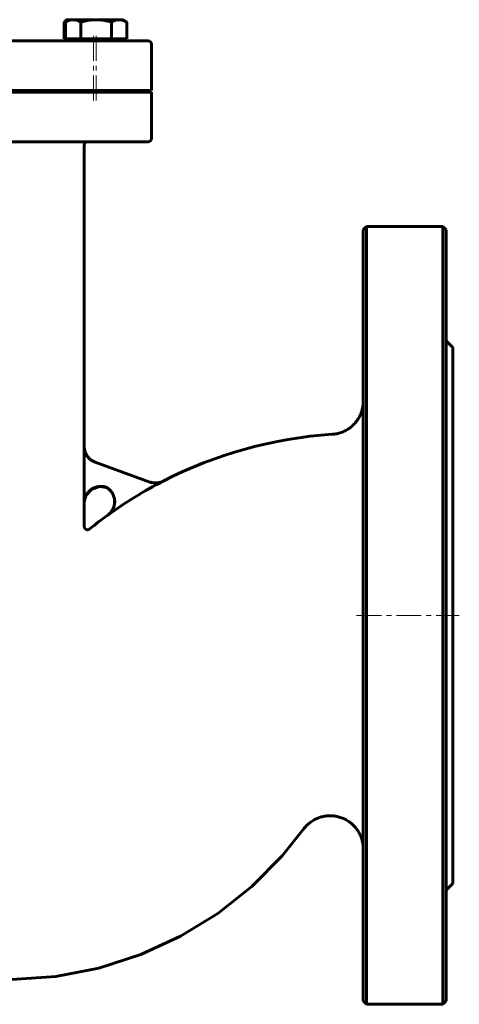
# Model space of a CAD drawing. Header units: millimetres. Extents: x -177 to 177, y -151 to 152.
# Tile 2 of 2: x 44 to 177, y -151 to 147. Entities that reach past the tile are written whole.
import ezdxf

# ---------------------------------------------------------------- set-up
doc = ezdxf.new("R2010")
doc.units = ezdxf.units.MM
doc.linetypes.add('K5LT_AXLED', pattern=[12, 7.5, -1.5, 1.5, -1.5])
doc.linetypes.add('K5LT_BASIC', pattern=[0])
doc.layers.add('Системный слой (1)', color=7, linetype='Continuous', true_color=0x6c6c6c)

# ---------------------------------------------------------------- blocks, each defined once
blk = doc.blocks.new('U1')
at = {"layer": 'Системный слой (1)', "color": 143, "linetype": 'K5LT_BASIC', "lineweight": 60, "true_color": 0x33acca}
for p, q in [((63.78, 17.95), (63.78, 109.05)), ((63.78, -6.15), (63.78, 0.93))]:
    blk.add_line(p, q, dxfattribs=at)
blk = doc.blocks.new('U2')
at = {"layer": 'Системный слой (1)', "color": 143, "linetype": 'K5LT_BASIC', "lineweight": 60, "true_color": 0x33acca}
for p, q in [((70.55, 5.58), (70.47, 5.63)), ((70.6, 5.55), (70.55, 5.58)), ((70.62, 5.54), (70.6, 5.55)), ((70.63, 5.53), (70.62, 5.54)), ((70.64, 5.53), (70.63, 5.53)), ((70.68, 5.51), (70.64, 5.53)), ((70.84, 5.39), (70.68, 5.51)), ((70.92, 5.34), (70.84, 5.39)), ((70.96, 5.31), (70.92, 5.34)), ((70.98, 5.29), (70.96, 5.31)), ((70.99, 5.28), (70.98, 5.29)), ((71, 5.28), (70.99, 5.28)), ((71.11, 5.19), (71, 5.28)), ((71.22, 5.1), (71.11, 5.19)), ((71.28, 5.05), (71.22, 5.1)), ((71.31, 5.02), (71.28, 5.05)), ((71.33, 5), (71.31, 5.02)), ((71.34, 5), (71.33, 5)), ((71.34, 4.99), (71.34, 5)), ((71.41, 4.93), (71.34, 4.99)), ((71.45, 4.89), (71.41, 4.93)), ((71.47, 4.87), (71.45, 4.89)), ((71.48, 4.86), (71.47, 4.87)), ((71.59, 4.75), (71.48, 4.86)), ((71.48, 4.86), (71.48, 4.86)), ((71.69, 4.64), (71.59, 4.75)), ((71.74, 4.58), (71.69, 4.64)), ((71.77, 4.55), (71.74, 4.58)), ((71.78, 4.54), (71.77, 4.55)), ((71.78, 4.53), (71.78, 4.54)), ((71.92, 4.36), (71.78, 4.53)), ((71.99, 4.27), (71.92, 4.36)), ((72.03, 4.22), (71.99, 4.27)), ((72.04, 4.2), (72.03, 4.22)), ((72.05, 4.19), (72.04, 4.2)), ((72.06, 4.18), (72.05, 4.19)), ((72.06, 4.17), (72.06, 4.18)), ((72.13, 4.08), (72.06, 4.17)), ((72.16, 4.03), (72.13, 4.08)), ((72.17, 4.01), (72.16, 4.03)), ((72.18, 3.99), (72.17, 4.01)), ((72.19, 3.99), (72.18, 3.99)), ((72.28, 3.84), (72.19, 3.99)), ((72.35, 3.72), (72.28, 3.84)), ((72.38, 3.66), (72.35, 3.72)), ((72.4, 3.63), (72.38, 3.66)), ((72.4, 3.61), (72.4, 3.63)), ((72.41, 3.6), (72.4, 3.61)), ((72.46, 3.51), (72.41, 3.6)), ((72.52, 3.38), (72.46, 3.51)), ((72.55, 3.32), (72.52, 3.38)), ((72.56, 3.28), (72.55, 3.32)), ((72.57, 3.27), (72.56, 3.28)), ((72.57, 3.26), (72.57, 3.27)), ((72.63, 3.12), (72.57, 3.26)), ((72.68, 2.98), (72.63, 3.12)), ((72.7, 2.91), (72.68, 2.98)), ((72.72, 2.87), (72.7, 2.91)), ((72.72, 2.85), (72.72, 2.87)), ((72.72, 2.84), (72.72, 2.85)), ((72.79, 2.63), (72.72, 2.84)), ((72.77, -0.09), (72.81, 0.06)), ((72.82, 2.52), (72.79, 2.63)), ((72.81, 0.06), (72.82, 0.07)), ((72.83, 2.46), (72.82, 2.52)), ((72.82, 0.09), (72.83, 0.12)), ((72.82, 0.07), (72.82, 0.09)), ((72.84, 2.44), (72.83, 2.46)), ((72.83, 0.12), (72.85, 0.2)), ((72.84, 2.42), (72.84, 2.44)), ((72.84, 2.41), (72.84, 2.42)), ((72.85, 2.4), (72.84, 2.41)), ((72.87, 2.29), (72.85, 2.4)), ((72.85, 0.2), (72.88, 0.34)), ((72.88, 2.23), (72.87, 2.29)), ((72.89, 2.2), (72.88, 2.23)), ((72.88, 0.34), (72.9, 0.48)), ((72.89, 2.19), (72.89, 2.2)), ((72.89, 2.18), (72.89, 2.19)), ((72.91, 2.03), (72.89, 2.18)), ((72.9, 0.49), (72.91, 0.51)), ((72.9, 0.48), (72.9, 0.49)), ((72.93, 1.88), (72.91, 2.03)), ((72.91, 0.54), (72.92, 0.61)), ((72.91, 0.51), (72.91, 0.54)), ((72.92, 0.61), (72.94, 0.74)), ((72.94, 1.8), (72.93, 1.88)), ((72.95, 1.77), (72.94, 1.8)), ((72.94, 0.74), (72.95, 0.85)), ((72.95, 1.75), (72.95, 1.77)), ((72.95, 1.74), (72.95, 1.75)), ((72.96, 1.58), (72.95, 1.74)), ((72.95, 0.91), (72.96, 0.98)), ((72.95, 0.88), (72.95, 0.91)), ((72.95, 0.86), (72.95, 0.88)), ((72.95, 0.85), (72.95, 0.86)), ((72.97, 1.43), (72.96, 1.58)), ((72.96, 0.98), (72.97, 1.12)), ((72.97, 1.36), (72.97, 1.43)), ((72.97, 1.32), (72.97, 1.36)), ((72.97, 1.3), (72.97, 1.32)), ((72.97, 1.29), (72.97, 1.3)), ((72.97, 1.12), (72.97, 1.29)), ((70.9, -2.75), (71.25, -2.47)), ((71.25, -2.47), (71.27, -2.46)), ((71.25, -2.47), (71.25, -2.47)), ((71.27, -2.46), (71.3, -2.43)), ((71.3, -2.43), (71.35, -2.38)), ((71.35, -2.38), (71.45, -2.28)), ((71.45, -2.28), (71.57, -2.17)), ((71.57, -2.17), (71.58, -2.16)), ((71.58, -2.16), (71.59, -2.15)), ((71.59, -2.15), (71.62, -2.12)), ((71.62, -2.12), (71.67, -2.06)), ((71.67, -2.06), (71.77, -1.95)), ((71.77, -1.95), (71.86, -1.83)), ((71.86, -1.83), (71.87, -1.83)), ((71.87, -1.83), (71.88, -1.81)), ((71.88, -1.81), (71.9, -1.78)), ((71.9, -1.78), (71.95, -1.72)), ((71.95, -1.72), (72.04, -1.6)), ((72.04, -1.6), (72.12, -1.48)), ((72.12, -1.48), (72.13, -1.47)), ((72.13, -1.46), (72.15, -1.44)), ((72.13, -1.47), (72.13, -1.46)), ((72.15, -1.44), (72.18, -1.4)), ((72.18, -1.4), (72.22, -1.33)), ((72.22, -1.33), (72.23, -1.32)), ((72.22, -1.33), (72.22, -1.33)), ((72.23, -1.32), (72.24, -1.31)), ((72.24, -1.31), (72.25, -1.28)), ((72.25, -1.28), (72.29, -1.22)), ((72.29, -1.22), (72.32, -1.17)), ((72.32, -1.16), (72.33, -1.15)), ((72.32, -1.17), (72.32, -1.16)), ((72.33, -1.15), (72.34, -1.13)), ((72.34, -1.13), (72.37, -1.08)), ((72.37, -1.08), (72.42, -0.98)), ((72.42, -0.98), (72.51, -0.79)), ((72.51, -0.79), (72.52, -0.77)), ((72.52, -0.76), (72.53, -0.75)), ((72.52, -0.77), (72.52, -0.76)), ((72.53, -0.75), (72.55, -0.71)), ((72.55, -0.71), (72.57, -0.64)), ((72.57, -0.64), (72.63, -0.51)), ((72.63, -0.51), (72.69, -0.36)), ((72.69, -0.33), (72.71, -0.3)), ((72.69, -0.35), (72.69, -0.33)), ((72.69, -0.36), (72.69, -0.35)), ((72.71, -0.3), (72.73, -0.23)), ((72.73, -0.23), (72.77, -0.09))]:
    blk.add_line(p, q, dxfattribs=at)
blk = doc.blocks.new('U4')
at = {"layer": 'Системный слой (1)', "color": 143, "linetype": 'K5LT_BASIC', "lineweight": 60, "true_color": 0x33acca}
for p, q in [((63.93, 2.12), (64.35, 3.24)), ((64.35, 3.24), (65.92, 5.03)), ((65.92, 5.03), (68.4, 5.9)), ((68.4, 5.9), (70.47, 5.63)), ((63.78, 1.08), (63.79, 1.23)), ((63.78, 1), (63.78, 1.08)), ((63.78, 0.97), (63.78, 1)), ((63.78, 0.95), (63.78, 0.97)), ((63.78, 0.94), (63.78, 0.95)), ((63.78, 0.93), (63.78, 0.94)), ((63.78, 0.93), (63.78, 0.93)), ((63.78, 0.93), (63.78, 0.93)), ((63.78, 0.93), (63.78, 0.93)), ((63.78, 0.93), (63.78, 0.93)), ((63.78, 0.93), (63.78, 0.93)), ((63.78, 0.93), (63.78, 0.93)), ((63.79, 1.23), (63.82, 1.53)), ((63.82, 1.53), (63.93, 2.12))]:
    blk.add_line(p, q, dxfattribs=at)
blk = doc.blocks.new('U6')
at = {"layer": 'Системный слой (1)', "color": 143, "linetype": 'K5LT_BASIC', "lineweight": 60, "true_color": 0x33acca}
for p, q in [((148, -33.04995), (148, 83.45005)), ((148, -149.54995), (148, -33.04995))]:
    blk.add_line(p, q, dxfattribs=at)
blk = doc.blocks.new('U8')
at = {"layer": 'Системный слой (1)', "color": 143, "linetype": 'K5LT_BASIC', "lineweight": 60, "true_color": 0x33acca}
for p, q in [((-63.02, -69.07), (-62.66, -70.08)), ((-62.66, -70.08), (-62.3, -71.08)), ((-62.3, -71.08), (-61.93, -72.08)), ((-54.59, -87.63), (-47.31, -98.75)), ((123.5, -105.71), (129.91, -97.7)), ((-47.31, -98.75), (-38.75, -108.9)), ((114.35, -114.95), (123.5, -105.71)), ((-38.75, -108.9), (-29.05, -117.93)), ((104.1, -123.1), (114.35, -114.95)), ((-29.05, -117.93), (-18.39, -125.69)), ((92.87, -130.01), (104.1, -123.1)), ((-18.39, -125.69), (-6.94, -132.09)), ((80.84, -135.55), (92.87, -130.01)), ((-6.94, -132.09), (5.09, -137.05)), ((68.2, -139.61), (80.84, -135.55)), ((5.09, -137.05), (17.49, -140.53)), ((55.15, -142.13), (68.2, -139.61)), ((17.49, -140.53), (17.95, -140.62)), ((17.95, -140.62), (17.97, -140.63)), ((17.97, -140.63), (17.99, -140.63)), ((17.99, -140.63), (18.03, -140.64)), ((18.03, -140.64), (18.12, -140.66)), ((18.12, -140.66), (18.3, -140.7)), ((18.3, -140.7), (18.66, -140.78)), ((18.66, -140.78), (19.38, -140.92)), ((19.38, -140.92), (20.83, -141.2)), ((20.83, -141.2), (23.75, -141.7)), ((23.75, -141.7), (29.7, -142.48)), ((29.7, -142.48), (41.9, -143.05)), ((41.9, -143.05), (55.15, -142.13))]:
    blk.add_line(p, q, dxfattribs=at)
blk = doc.blocks.new('U11')
at = {"layer": 'Системный слой (1)', "color": 143, "linetype": 'K5LT_BASIC', "lineweight": 60, "true_color": 0x33acca}
for p, q in [((173, 83.45005), (173, -33.04995)), ((173, -33.04995), (173, -149.54995))]:
    blk.add_line(p, q, dxfattribs=at)
blk = doc.blocks.new('U13')
at = {"layer": 'Системный слой (1)', "color": 143, "linetype": 'K5LT_BASIC', "lineweight": 60, "true_color": 0x33acca}
for p, q in [((175, -33.04995), (175, 47.95005)), ((175, -114.04995), (175, -33.04995))]:
    blk.add_line(p, q, dxfattribs=at)
blk = doc.blocks.new('U14')
at = {"layer": 'Системный слой (1)', "color": 143, "linetype": 'K5LT_BASIC', "lineweight": 60, "true_color": 0x33acca}
for start, end in [(93.7268, 117.2623), (125.8929, 128.9325)]:
    blk.add_arc((147.1, -108.05), 130, start, end, dxfattribs=at)
blk = doc.blocks.new('U17')
at = {"layer": 'Системный слой (1)', "color": 143, "linetype": 'K5LT_BASIC', "lineweight": 60, "true_color": 0x33acca}
for p, q in [((-88.56, 125.05), (46.17, 125.05)), ((46.17, 125.05), (84.07, 125.05))]:
    blk.add_line(p, q, dxfattribs=at)
blk = doc.blocks.new('U20')
at = {"layer": 'Системный слой (1)', "color": 143, "linetype": 'K5LT_BASIC', "lineweight": 60, "true_color": 0x33acca}
for p, q in [((57.88, 146.47), (57.66, 146.24)), ((58.09, 146.65), (57.88, 146.47)), ((58.3, 146.79), (58.09, 146.65)), ((58.48, 146.88), (58.3, 146.79)), ((58.67, 146.93), (58.48, 146.88)), ((58.85, 146.95), (58.67, 146.93))]:
    blk.add_line(p, q, dxfattribs=at)
blk = doc.blocks.new('U21')
at = {"layer": 'Системный слой (1)', "color": 143, "linetype": 'K5LT_BASIC', "lineweight": 60, "true_color": 0x33acca}
for p, q in [((58.97, 146.94), (58.85, 146.95)), ((59.09, 146.92), (58.97, 146.94)), ((59.22, 146.88), (59.09, 146.92))]:
    blk.add_line(p, q, dxfattribs=at)

msp = doc.modelspace()

# ---------------------------------------------------------------- linework, layer by layer
at = {"layer": 'Системный слой (1)', "color": 143, "linetype": 'K5LT_BASIC', "lineweight": 60, "true_color": 0x33acca}
for p, q in [((57.66, 141.15), (57.66, 146.24)), ((59.34, 146.95), (58.1, 146.24)), ((58.1, 141.15), (58.1, 146.24)), ((58.58, 146.95), (58.3, 146.79)), ((58.58, 146.95), (58.85, 146.95)), ((58.85, 146.95), (59.34, 146.95)), ((59.34, 146.95), (60.41, 146.95)), ((60.41, 146.95), (67.34, 146.95)), ((62.72, 141.15), (62.72, 146.24)), ((67.34, 146.95), (74.27, 146.95)), ((71.96, 141.15), (71.96, 146.24)), ((74.27, 146.95), (75.34, 146.95)), ((75.34, 146.95), (76.58, 146.24)), ((76.58, 141.15), (76.58, 146.24)), ((83.07, 140.55), (-87.56, 140.55)), ((58.1, 141.15), (57.66, 141.15)), ((60.41, 141.15), (58.1, 141.15)), ((58.58, 141.15), (58.58, 140.55)), ((59.34, 141.15), (59.34, 140.55)), ((62.72, 141.15), (60.41, 141.15)), ((67.34, 141.15), (62.72, 141.15)), ((71.96, 141.15), (67.34, 141.15)), ((74.27, 141.15), (71.96, 141.15)), ((76.58, 141.15), (74.27, 141.15)), ((75.34, 141.15), (75.34, 140.55)), ((84.07, 125.55), (84.07, 139.55)), ((-88.56, 125.55), (84.07, 125.55)), ((61.58, 125.55), (61.58, 125.47)), ((62.34, 125.47), (61.58, 125.47)), ((62, 125.05), (61.58, 125.47)), ((62.34, 125.55), (62.34, 125.47)), ((62.76, 125.05), (62.34, 125.47)), ((72.34, 125.47), (62.34, 125.47)), ((71.92, 125.05), (72.34, 125.47)), ((72.34, 125.55), (72.34, 125.47)), ((84.07, 111.05), (84.07, 125.05)), ((-87.56, 110.05), (83.07, 110.05)), ((148, 83.45), (149, 84.45)), ((172, 84.45), (149, 84.45)), ((149, 84.45), (149, -33.05)), ((173, 83.45), (172, 84.45)), ((172, -33.05), (172, 84.45)), ((175, 47.95), (173, 49.95)), ((63.76, 0.93), (63.76, 17.96)), ((83.58, 7.25), (67.05, 13.26)), ((71.14, 5.17), (71.11, 5.19)), ((71.14, 5.17), (71.14, 5.17)), ((63.78, -6.15), (63.78, -6.15)), ((149, -33.05), (149, -150.55)), ((172, -150.55), (172, -33.05)), ((175, -114.05), (173, -116.05)), ((148, -149.55), (149, -150.55)), ((172, -150.55), (149, -150.55)), ((173, -149.55), (172, -150.55))]:
    msp.add_line(p, q, dxfattribs=at)
at = {"layer": 'Системный слой (1)', "color": 30, "linetype": 'K5LT_AXLED', "lineweight": 18, "true_color": 0xff8000}
for p, q in [((66.58, 122.55), (66.58, 143.15)), ((67.34, 122.55), (67.34, 143.15)), ((146, -33.05), (177, -33.05))]:
    msp.add_line(p, q, dxfattribs=at)
at = {"layer": 'Системный слой (1)', "color": 143, "linetype": 'K5LT_BASIC', "lineweight": 60, "true_color": 0x33acca}
for centre, radius, start, end in [((83.07, 139.55), 1, 0, 90), ((83.07, 111.05), 1, 270, 0), ((64.78, 109.05), 1, 90, 180), ((147.1, -108.05), 129.98, 117.2536, 125.8903)]:
    msp.add_arc(centre, radius, start, end, dxfattribs=at)
for points in [[(60.41, 146.95), (59.34, 146.95), (58.1, 146.24)], [(62.72, 146.24), (61.48, 146.95), (60.41, 146.95)], [(67.34, 146.95), (65.2, 146.95), (62.72, 146.24)], [(71.96, 146.24), (69.48, 146.95), (67.34, 146.95)], [(74.27, 146.95), (73.2, 146.95), (71.96, 146.24)], [(76.58, 146.24), (75.34, 146.95), (74.27, 146.95)]]:
    msp.add_rational_spline(points, [1, 1.0379548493, 1], degree=2, dxfattribs=at)
for points, knots in [([(138.65, 21.68), (138.65, 21.68), (138.66, 21.68), (138.66, 21.68), (138.67, 21.68), (138.68, 21.68), (138.69, 21.68), (138.71, 21.68), (138.72, 21.68), (138.77, 21.68), (138.8, 21.69), (138.89, 21.69), (138.95, 21.7), (139.12, 21.72), (139.24, 21.73), (139.58, 21.78), (139.81, 21.82), (140.46, 21.95), (140.89, 22.07), (141.71, 22.36), (142.11, 22.53), (142.88, 22.92), (143.25, 23.13), (143.96, 23.62), (144.31, 23.88), (144.96, 24.46), (145.27, 24.77), (145.83, 25.42), (146.09, 25.77), (146.57, 26.48), (146.78, 26.86), (147.17, 27.63), (147.33, 28.04), (147.59, 28.81), (147.69, 29.17), (147.86, 29.95), (147.93, 30.37), (147.99, 31.07), (148, 31.36), (148, 31.65), (148, 31.65), (148, 31.65)], [0, 0, 0, 0, 0.015426, 0.015426, 0.041137, 0.041137, 0.087416, 0.087416, 0.177404, 0.177404, 0.354808, 0.354808, 0.707044, 0.707044, 1.406375, 1.406375, 2.794753, 2.794753, 5.39787, 5.39787, 8.003513, 8.003513, 10.560489, 10.560489, 13.146619, 13.146619, 15.756284, 15.756284, 18.324506, 18.324506, 20.888177, 20.888177, 23.49689, 23.49689, 25.754556, 25.754556, 28.2669, 28.2669, 29.990749, 29.990749, 29.995653, 29.995653, 29.995653, 29.995653]), ([(63.76, 17.96), (63.76, 17.81), (63.77, 17.67), (63.8, 17.38), (63.82, 17.23), (63.87, 16.94), (63.9, 16.8), (63.98, 16.51), (64.02, 16.37), (64.1, 16.17), (64.12, 16.12), (64.2, 15.92), (64.26, 15.79), (64.4, 15.52), (64.47, 15.39), (64.63, 15.15), (64.71, 15.02), (64.84, 14.85), (64.89, 14.8), (65.02, 14.64), (65.11, 14.54), (65.31, 14.34), (65.42, 14.24), (65.64, 14.05), (65.76, 13.96), (65.94, 13.83), (66, 13.79), (66.19, 13.67), (66.32, 13.6), (66.58, 13.46), (66.71, 13.4), (66.92, 13.31), (66.99, 13.28), (67.05, 13.26)], [0, 0, 0, 0, 0.0434082, 0.0434082, 0.0879617, 0.0879617, 0.132831, 0.132831, 0.1775412, 0.1775412, 0.1952949, 0.1952949, 0.2401313, 0.2401313, 0.2849932, 0.2849932, 0.3292723, 0.3292723, 0.3502925, 0.3502925, 0.3906474, 0.3906474, 0.4349719, 0.4349719, 0.4796103, 0.4796103, 0.5015555, 0.5015555, 0.5461934, 0.5461934, 0.590495, 0.590495, 0.6124648, 0.6124648, 0.6124648, 0.6124648]), ([(63.78, 17.95), (63.78, 16.79), (64.52, 14.76), (66.25, 13.55), (67.07, 13.25)], [0, 0, 0, 0, 0.571428, 1, 1, 1, 1]), ([(83.58, 7.25), (83.71, 7.2), (83.85, 7.15), (84.13, 7.08), (84.27, 7.05), (84.57, 7), (84.71, 6.98), (85.01, 6.96), (85.16, 6.95), (85.37, 6.95), (85.43, 6.95), (85.64, 6.96), (85.79, 6.97), (86.08, 7.01), (86.23, 7.04), (86.44, 7.08), (86.5, 7.1), (86.71, 7.15), (86.85, 7.2), (87.13, 7.29), (87.26, 7.35), (87.46, 7.44), (87.52, 7.47), (87.58, 7.5)], [0, 0, 0, 0, 0.043289, 0.043289, 0.0877954, 0.0877954, 0.1326916, 0.1326916, 0.1775571, 0.1775571, 0.1955496, 0.1955496, 0.2403889, 0.2403889, 0.2850176, 0.2850176, 0.3045661, 0.3045661, 0.3492487, 0.3492487, 0.393183, 0.393183, 0.4135724, 0.4135724, 0.4135724, 0.4135724]), ([(70.47, 5.63), (70.34, 5.68), (70.2, 5.72), (69.92, 5.8), (69.78, 5.83), (69.49, 5.88), (69.34, 5.9), (69.04, 5.92), (68.89, 5.93), (68.68, 5.92), (68.62, 5.92), (68.41, 5.91), (68.26, 5.9), (67.97, 5.86), (67.82, 5.84), (67.53, 5.77), (67.39, 5.73), (67.11, 5.65), (66.97, 5.6), (66.78, 5.52), (66.73, 5.5), (66.61, 5.44), (66.55, 5.41), (66.35, 5.31), (66.22, 5.24), (65.98, 5.08), (65.85, 5), (65.62, 4.82), (65.5, 4.72), (65.3, 4.53), (65.2, 4.44), (65.01, 4.23), (64.91, 4.12), (64.73, 3.89), (64.64, 3.76), (64.54, 3.61), (64.52, 3.57), (64.42, 3.4), (64.34, 3.27), (64.21, 2.99), (64.14, 2.85), (64.03, 2.56), (63.99, 2.42), (63.91, 2.13), (63.87, 1.98), (63.82, 1.69), (63.8, 1.54), (63.77, 1.24), (63.76, 1.08), (63.76, 0.93)], [0, 0, 0, 0, 0.0431451, 0.0431451, 0.0875706, 0.0875706, 0.1324377, 0.1324377, 0.1773514, 0.1773514, 0.1954186, 0.1954186, 0.2400905, 0.2400905, 0.2850721, 0.2850721, 0.3297589, 0.3297589, 0.3735078, 0.3735078, 0.3908176, 0.3908176, 0.4127153, 0.4127153, 0.4568767, 0.4568767, 0.5015197, 0.5015197, 0.5461921, 0.5461921, 0.5861633, 0.5861633, 0.6307799, 0.6307799, 0.6754996, 0.6754996, 0.6879055, 0.6879055, 0.7346796, 0.7346796, 0.7814538, 0.7814538, 0.8268266, 0.8268266, 0.8715847, 0.8715847, 0.9172649, 0.9172649, 0.9629451, 0.9629451, 0.9629451, 0.9629451]), ([(70.47, 5.63), (70.6, 5.56), (70.72, 5.48), (70.93, 5.33), (71.02, 5.26), (71.11, 5.19)], [0.0000001, 0.0000001, 0.0000001, 0.0000001, 0.04360421, 0.04360421, 0.07781838, 0.07781838, 0.07781838, 0.07781838]), ([(71.11, 5.19), (71.11, 5.19), (71.11, 5.19), (71.12, 5.19), (71.12, 5.19), (71.12, 5.18), (71.13, 5.18), (71.13, 5.17), (71.14, 5.17), (71.14, 5.17), (71.14, 5.17), (71.14, 5.17), (71.14, 5.17), (71.14, 5.17), (71.14, 5.17), (71.14, 5.17), (71.14, 5.16), (71.14, 5.17), (71.14, 5.17), (71.14, 5.16), (71.14, 5.16), (71.14, 5.16), (71.14, 5.16), (71.14, 5.16), (71.14, 5.16), (71.14, 5.16), (71.14, 5.16), (71.14, 5.16), (71.15, 5.16), (71.15, 5.16), (71.15, 5.16), (71.15, 5.16), (71.15, 5.16), (71.15, 5.16), (71.15, 5.16), (71.15, 5.16), (71.15, 5.16), (71.15, 5.16), (71.15, 5.16), (71.15, 5.16), (71.15, 5.16), (71.15, 5.16), (71.15, 5.16), (71.15, 5.15), (71.16, 5.15), (71.16, 5.15), (71.16, 5.15), (71.17, 5.15), (71.17, 5.14), (71.18, 5.13), (71.19, 5.13), (71.21, 5.11), (71.22, 5.1), (71.27, 5.06), (71.3, 5.03), (71.38, 4.96), (71.43, 4.9), (71.6, 4.74), (71.7, 4.63), (71.94, 4.34), (72.07, 4.16), (72.3, 3.79), (72.41, 3.6), (72.59, 3.21), (72.66, 3.01), (72.79, 2.59), (72.84, 2.38), (72.92, 1.94), (72.94, 1.72), (72.96, 1.28), (72.95, 1.06), (72.91, 0.63), (72.88, 0.42), (72.78, 0), (72.72, -0.21), (72.57, -0.61), (72.48, -0.81), (72.28, -1.2), (72.17, -1.38), (71.92, -1.73), (71.79, -1.9), (71.49, -2.22), (71.33, -2.37), (71.08, -2.59), (70.98, -2.66), (70.88, -2.74)], [0.486402, 0.486402, 0.486402, 0.486402, 0.513131, 0.513131, 1.045625, 1.045625, 2.091251, 2.091251, 4.153457, 4.153457, 4.268947, 4.268947, 4.686851, 4.686851, 5.282413, 5.282413, 5.53578, 5.53578, 5.599121, 5.599121, 5.614957, 5.614957, 5.630792, 5.630792, 5.640592, 5.640592, 5.64546, 5.64546, 5.650328, 5.650328, 5.655196, 5.655196, 5.660064, 5.660064, 5.665644, 5.665644, 5.670512, 5.670512, 5.678427, 5.678427, 5.683296, 5.683296, 5.689446, 5.689446, 5.701747, 5.701747, 5.726348, 5.726348, 5.775551, 5.775551, 5.873957, 5.873957, 6.070769, 6.070769, 6.464393, 6.464393, 7.251641, 7.251641, 8.826136, 8.826136, 11.114651, 11.114651, 13.350684, 13.350684, 15.563114, 15.563114, 17.839042, 17.839042, 20.131845, 20.131845, 22.398192, 22.398192, 24.580552, 24.580552, 26.813494, 26.813494, 29.061606, 29.061606, 31.277093, 31.277093, 33.509534, 33.509534, 35.760468, 35.760468, 36.997581, 36.997581, 36.997581, 36.997581]), ([(65.41, -6.92), (65.41, -6.93), (65.41, -6.93), (65.41, -6.93), (65.41, -6.93), (65.4, -6.93), (65.4, -6.93), (65.4, -6.93), (65.4, -6.93), (65.4, -6.93), (65.39, -6.94), (65.38, -6.94), (65.38, -6.95), (65.36, -6.96), (65.34, -6.97), (65.3, -7), (65.28, -7.01), (65.21, -7.05), (65.17, -7.07), (65.09, -7.1), (65.04, -7.11), (64.96, -7.13), (64.91, -7.14), (64.83, -7.15), (64.78, -7.15), (64.7, -7.14), (64.65, -7.14), (64.57, -7.12), (64.52, -7.11), (64.44, -7.09), (64.4, -7.07), (64.32, -7.03), (64.28, -7.01), (64.2, -6.97), (64.17, -6.94), (64.1, -6.89), (64.07, -6.86), (64.01, -6.79), (63.99, -6.76), (63.94, -6.69), (63.91, -6.65), (63.87, -6.57), (63.86, -6.53), (63.83, -6.45), (63.81, -6.41), (63.79, -6.32), (63.79, -6.28), (63.78, -6.21), (63.78, -6.18), (63.78, -6.15)], [0, 0, 0, 0, 0.009914, 0.009914, 0.025777, 0.025777, 0.05552, 0.05552, 0.113023, 0.113023, 0.226047, 0.226047, 0.450111, 0.450111, 0.894273, 0.894273, 1.774666, 1.774666, 3.020221, 3.020221, 4.275602, 4.275602, 5.517675, 5.517675, 6.717758, 6.717758, 7.926094, 7.926094, 9.172191, 9.172191, 10.42955, 10.42955, 11.672383, 11.672383, 12.843935, 12.843935, 14.051086, 14.051086, 15.278917, 15.278917, 16.506018, 16.506018, 17.710795, 17.710795, 18.936891, 18.936891, 20.166449, 20.166449, 20.999505, 20.999505, 20.999505, 20.999505]), ([(129.91, -97.7), (129.91, -97.7), (129.92, -97.69), (129.93, -97.68), (129.93, -97.67), (129.95, -97.65), (129.96, -97.63), (130, -97.59), (130.02, -97.56), (130.08, -97.47), (130.13, -97.42), (130.26, -97.25), (130.34, -97.15), (130.61, -96.84), (130.79, -96.65), (131.3, -96.15), (131.64, -95.86), (132.36, -95.32), (132.74, -95.07), (133.53, -94.63), (133.94, -94.44), (134.77, -94.11), (135.2, -93.97), (136.04, -93.76), (136.46, -93.69), (137.28, -93.6), (137.68, -93.58), (138.53, -93.59), (138.98, -93.62), (139.87, -93.75), (140.32, -93.85), (141.19, -94.09), (141.61, -94.24), (142.42, -94.59), (142.8, -94.79), (143.53, -95.24), (143.89, -95.48), (144.57, -96.03), (144.9, -96.33), (145.52, -96.98), (145.81, -97.32), (146.34, -98.05), (146.59, -98.44), (147.01, -99.22), (147.2, -99.62), (147.5, -100.42), (147.62, -100.8), (147.81, -101.6), (147.89, -102.01), (147.98, -102.81), (148, -103.2), (148, -103.58)], [0, 0, 0, 0, 0.015634, 0.015634, 0.039085, 0.039085, 0.082079, 0.082079, 0.164158, 0.164158, 0.324408, 0.324408, 0.637091, 0.637091, 1.246822, 1.246822, 2.257202, 2.257202, 3.284436, 3.284436, 4.309557, 4.309557, 5.313181, 5.313181, 6.280163, 6.280163, 7.184867, 7.184867, 8.205171, 8.205171, 9.234214, 9.234214, 10.250381, 10.250381, 11.228964, 11.228964, 12.198431, 12.198431, 13.207101, 13.207101, 14.233689, 14.233689, 15.259282, 15.259282, 16.263082, 16.263082, 17.177246, 17.177246, 18.125864, 18.125864, 18.999023, 18.999023, 18.999023, 18.999023])]:
    msp.add_open_spline(points, degree=3, knots=knots, dxfattribs=at)
msp.add_open_spline([(87.55, 7.51), (86.33, 6.88), (84.84, 6.79), (83.55, 7.26)], degree=3, dxfattribs=at)

# ---------------------------------------------------------------- block references
at = {"layer": 'Системный слой (1)'}
for name in ['U20', 'U21', 'U17', 'U1', 'U6', 'U11', 'U13', 'U14', 'U4', 'U2', 'U8']:
    msp.add_blockref(name, (0, 0), dxfattribs=at)

doc.saveas('drawing.dxf')
